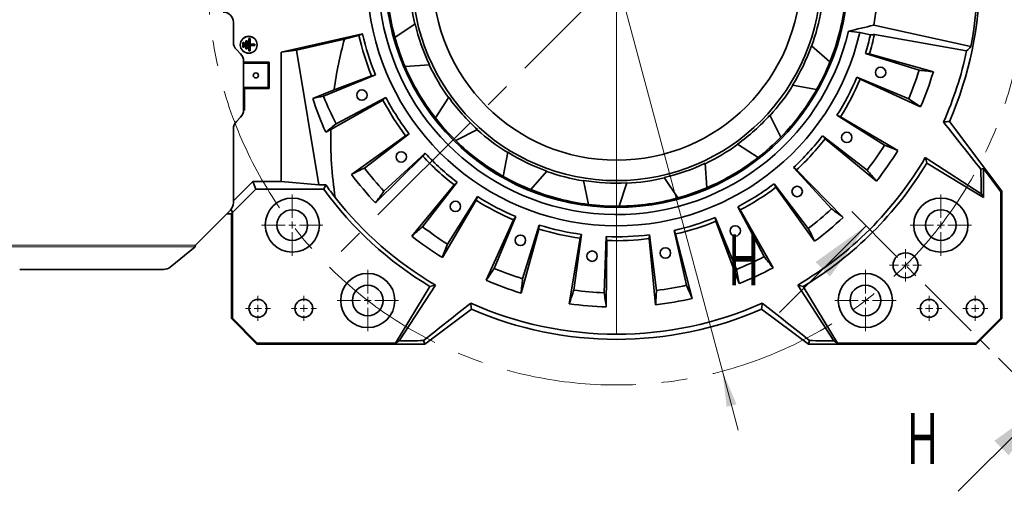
# Model space of a CAD drawing. Header units: millimetres. Extents: x 0 to 5960, y 0 to 4200.
# Tile 4 of 12: x 741 to 1705, y 2470 to 2932. Entities that reach past the tile are written whole.
import ezdxf

# ---------------------------------------------------------------- set-up
doc = ezdxf.new("R2010")
doc.units = ezdxf.units.MM
doc.header["$LTSCALE"] = 10
doc.header["$PDSIZE"] = -1
doc.linetypes.add('CENTER', pattern=[10.16, 6.35, -1.27, 1.27, -1.27])
doc.linetypes.add('CENTERX2', pattern=[20.32, 12.7, -2.54, 2.54, -2.54])
doc.styles.add('SLDTEXTSTYLE0', font='TXT', dxfattribs={"width": 0.605})
doc.dimstyles.new('SLDDIMSTYLE1', dxfattribs={"dimtxt": 35, "dimasz": 35, "dimexe": 0, "dimexo": 0.0625, "dimgap": -8.75, "dimtad": 0, "dimtih": 1, "dimtoh": 1, "dimdec": 1, "dimrnd": 1e-09, "dimzin": 12, "dimdsep": 46, "dimtxsty": 'SLDTEXTSTYLE0', "dimsah": 1, "dimcen": 0, "dimadec": 0, "dimazin": 3, "dimtfac": 1, "dimtmove": 0, "dimatfit": 3, "dimfxl": 1, "dimfrac": 2, "dimtolj": 1, "dimarcsym": 0})

# ---------------------------------------------------------------- blocks, each defined once
blk = doc.blocks.new('_D')
at = {"color": 7, "linetype": 'Continuous', "lineweight": 0}
for p, q in [((1011.19, 3506.84), (1011.19, 3562.26)), ((1011.19, 3562.26), (1166.49, 3562.26)), ((1166.49, 3562.26), (1166.49, 3506.84)), ((1166.49, 3506.84), (1011.19, 3506.84)), ((1185.5, 3496.1), (1007.18, 3496.1)), ((1221.82, 3360.54), (1185.5, 3496.1)), ((1428.88, 2587.8), (1221.82, 3360.54)), ((1428.88, 2587.8), (1444.41, 2529.85))]:
    blk.add_line(p, q, dxfattribs=at)
at = {"color": 7, "linetype": 'Continuous', "lineweight": 18}
for points in [[(1221.82, 3360.54), (1217.59, 3395.65), (1207.93, 3393.06)], [(1428.88, 2587.8), (1433.11, 2552.7), (1442.77, 2555.29)]]:
    blk.add_solid(points, dxfattribs=at)
at = {"color": 7, "linetype": 'Continuous', "lineweight": 18, "char_height": 35, "attachment_point": 1, "style": 'SLDTEXTSTYLE0'}
for s, insert in [('%%c', (1023.22, 3551.96)), ('800', (1074.25, 3552.06))]:
    blk.add_mtext(s, dxfattribs=dict(at, insert=insert))
blk = doc.blocks.new('SW_CENTERMARKSYMBOL_0')
at = {"color": 0, "linetype": 'Continuous', "lineweight": 18}
for p, q in [((0, 7), (0, 354.94)), ((-7, 0), (-391.56, 0)), ((0, 0), (-3.5, 0)), ((0, 0), (0, 3.5)), ((0, 0), (0, -3.5)), ((0, 0), (3.5, 0)), ((7, 0), (352.45, 0)), ((0, -7), (0, -350.96))]:
    blk.add_line(p, q, dxfattribs=at)
blk = doc.blocks.new('SW_CENTERMARKSYMBOL_5')
at = {"color": 0, "linetype": 'Continuous', "lineweight": 18}
for p, q in [((0, 7), (0, 30)), ((-7, 0), (-30, 0)), ((0, 0), (-3.5, 0)), ((0, 0), (0, 3.5)), ((0, 0), (0, -3.5)), ((0, 0), (3.5, 0)), ((7, 0), (30, 0)), ((0, -7), (0, -30))]:
    blk.add_line(p, q, dxfattribs=at)
blk = doc.blocks.new('SW_CENTERMARKSYMBOL_6')
at = {"color": 0, "linetype": 'Continuous', "lineweight": 18}
for p, q in [((0, 7), (0, 15.75)), ((-7, 0), (-15.75, 0)), ((0, 0), (-3.5, 0)), ((0, 0), (0, 3.5)), ((0, 0), (0, -3.5)), ((0, 0), (3.5, 0)), ((7, 0), (15.75, 0)), ((0, -7), (0, -15.75))]:
    blk.add_line(p, q, dxfattribs=at)
blk = doc.blocks.new('SW_CENTERMARKSYMBOL_7')
at = {"color": 0, "linetype": 'Continuous', "lineweight": 18}
for p, q in [((0, 7), (0, 30)), ((-7, 0), (-30, 0)), ((0, 0), (-3.5, 0)), ((0, 0), (0, 3.5)), ((0, 0), (0, -3.5)), ((0, 0), (3.5, 0)), ((7, 0), (30, 0)), ((0, -7), (0, -30))]:
    blk.add_line(p, q, dxfattribs=at)
blk = doc.blocks.new('SW_CENTERMARKSYMBOL_8')
at = {"color": 0, "linetype": 'Continuous', "lineweight": 18}
for p, q in [((0, 7), (0, 12.25)), ((-7, 0), (-12.25, 0)), ((0, 0), (-3.5, 0)), ((0, 0), (0, 3.5)), ((0, 0), (0, -3.5)), ((0, 0), (3.5, 0)), ((7, 0), (12.25, 0)), ((0, -7), (0, -12.25))]:
    blk.add_line(p, q, dxfattribs=at)
blk = doc.blocks.new('SW_CENTERMARKSYMBOL_9')
at = {"color": 0, "linetype": 'Continuous', "lineweight": 18}
for p, q in [((0, 7), (0, 12.25)), ((-7, 0), (-12.25, 0)), ((0, 0), (-3.5, 0)), ((0, 0), (0, 3.5)), ((0, 0), (0, -3.5)), ((0, 0), (3.5, 0)), ((7, 0), (12.25, 0)), ((0, -7), (0, -12.25))]:
    blk.add_line(p, q, dxfattribs=at)
blk = doc.blocks.new('SW_CENTERMARKSYMBOL_10')
at = {"color": 0, "linetype": 'Continuous', "lineweight": 18}
for p, q in [((0, 7), (0, 12.25)), ((-7, 0), (-12.25, 0)), ((0, 0), (-3.5, 0)), ((0, 0), (0, 3.5)), ((0, 0), (0, -3.5)), ((0, 0), (3.5, 0)), ((7, 0), (12.25, 0)), ((0, -7), (0, -12.25))]:
    blk.add_line(p, q, dxfattribs=at)
blk = doc.blocks.new('SW_CENTERMARKSYMBOL_11')
at = {"color": 0, "linetype": 'Continuous', "lineweight": 18}
for p, q in [((0, 7), (0, 12.25)), ((-7, 0), (-12.25, 0)), ((0, 0), (-3.5, 0)), ((0, 0), (0, 3.5)), ((0, 0), (0, -3.5)), ((0, 0), (3.5, 0)), ((7, 0), (12.25, 0)), ((0, -7), (0, -12.25))]:
    blk.add_line(p, q, dxfattribs=at)
blk = doc.blocks.new('SW_CENTERMARKSYMBOL_12')
at = {"color": 0, "linetype": 'Continuous', "lineweight": 18}
for p, q in [((0, 7), (0, 30)), ((-7, 0), (-30, 0)), ((0, 0), (-3.5, 0)), ((0, 0), (0, 3.5)), ((0, 0), (0, -3.5)), ((0, 0), (3.5, 0)), ((7, 0), (30, 0)), ((0, -7), (0, -30))]:
    blk.add_line(p, q, dxfattribs=at)
blk = doc.blocks.new('SW_CENTERMARKSYMBOL_18')
at = {"color": 0, "linetype": 'Continuous', "lineweight": 18}
for p, q in [((0, 7), (0, 30)), ((-7, 0), (-30, 0)), ((0, 0), (-3.5, 0)), ((0, 0), (0, 3.5)), ((0, 0), (0, -3.5)), ((0, 0), (3.5, 0)), ((7, 0), (30, 0)), ((0, -7), (0, -30))]:
    blk.add_line(p, q, dxfattribs=at)

msp = doc.modelspace()

# ---------------------------------------------------------------- linework, layer by layer
at = {"color": 7, "linetype": 'CENTERX2', "lineweight": 18}
msp.add_line((1325.348666, 2974.174156), (1042.505953, 2691.331444), dxfattribs=at)
at = {"color": 7, "linetype": 'Continuous', "lineweight": 35}
for p, q in [((950.348666, 2929.174156), (950.348666, 2909.458428)), ((1108.513567, 2914.111356), (1128.278196, 2927.596479)), ((1577.089173, 2926.362297), (1671.966341, 2905.374908)), ((962.527277, 2911.095545), (962.474869, 2911.147953)), ((963.722462, 2911.147953), (962.474869, 2911.147953)), ((962.474869, 2911.147953), (962.474869, 2903.20036)), ((963.670054, 2911.095545), (962.527277, 2911.095545)), ((962.527277, 2911.095545), (962.527277, 2903.252768)), ((963.670054, 2911.095545), (963.722462, 2911.147953)), ((963.670054, 2903.252768), (963.670054, 2911.095545)), ((963.722462, 2903.20036), (963.722462, 2911.147953)), ((965.427277, 2913.095545), (965.374869, 2913.147953)), ((966.622462, 2913.147953), (965.374869, 2913.147953)), ((965.374869, 2913.147953), (965.374869, 2901.20036)), ((966.570054, 2913.095545), (965.427277, 2913.095545)), ((965.427277, 2913.095545), (965.427277, 2901.252768)), ((966.570054, 2913.095545), (966.622462, 2913.147953)), ((966.570054, 2907.745545), (966.570054, 2913.095545)), ((966.622462, 2907.797953), (966.622462, 2913.147953)), ((997.2645, 2899.936289), (1076.636374, 2917.896311)), ((1059.098844, 2912.724147), (1011.991722, 2901.89809)), ((1073.130585, 2916.348634), (1059.098844, 2912.724147)), ((1073.130585, 2916.348634), (1076.636374, 2917.896311)), ((1573.813032, 2916.811638), (1563.343178, 2919.228794)), ((1577.752044, 2917.16288), (1667.973993, 2901.080685)), ((953.277598, 2902.38736), (957.419733, 2898.245224)), ((959.627277, 2909.345545), (959.574869, 2909.397953)), ((960.822462, 2909.397953), (959.574869, 2909.397953)), ((959.574869, 2909.397953), (959.574869, 2904.95036)), ((959.627277, 2905.002768), (959.574869, 2904.95036)), ((959.574869, 2904.95036), (960.822462, 2904.95036)), ((959.627277, 2909.345545), (959.627277, 2905.002768)), ((960.770054, 2909.345545), (959.627277, 2909.345545)), ((959.627277, 2905.002768), (960.770054, 2905.002768)), ((960.770054, 2909.345545), (960.822462, 2909.397953)), ((960.770054, 2905.002768), (960.770054, 2909.345545)), ((960.770054, 2905.002768), (960.822462, 2904.95036)), ((960.822462, 2904.95036), (960.822462, 2909.397953)), ((962.527277, 2903.252768), (962.474869, 2903.20036)), ((962.474869, 2903.20036), (963.722462, 2903.20036)), ((962.527277, 2903.252768), (963.670054, 2903.252768)), ((963.670054, 2903.252768), (963.722462, 2903.20036)), ((965.427277, 2901.252768), (965.374869, 2901.20036)), ((965.374869, 2901.20036), (966.622462, 2901.20036)), ((965.427277, 2901.252768), (966.570054, 2901.252768)), ((966.570054, 2907.745545), (966.622462, 2907.797953)), ((971.320054, 2907.745545), (966.570054, 2907.745545)), ((966.570054, 2906.602768), (971.320054, 2906.602768)), ((966.570054, 2906.602768), (966.622462, 2906.55036)), ((966.570054, 2901.252768), (966.570054, 2906.602768)), ((966.570054, 2901.252768), (966.622462, 2901.20036)), ((971.372462, 2907.797953), (966.622462, 2907.797953)), ((966.622462, 2906.55036), (971.372462, 2906.55036)), ((966.622462, 2901.20036), (966.622462, 2906.55036)), ((971.320054, 2907.745545), (971.372462, 2907.797953)), ((971.320054, 2906.602768), (971.320054, 2907.745545)), ((971.320054, 2906.602768), (971.372462, 2906.55036)), ((971.372462, 2906.55036), (971.372462, 2907.797953)), ((1011.991722, 2901.89809), (997.2645, 2899.936289)), ((1011.991722, 2901.89809), (1033.82332, 2770.026966)), ((1516.011296, 2905.953842), (1534.152387, 2890.352882)), ((960.348666, 2843.316292), (960.348666, 2891.174156)), ((997.2645, 2773.345518), (997.2645, 2899.936289)), ((1621.404848, 2882.246268), (1568.878751, 2898.556055)), ((1572.688692, 2898.143488), (1568.878751, 2898.556055)), ((1572.688692, 2898.143488), (1635.401756, 2880.732023)), ((985.223552, 2890.049043), (960.348666, 2890.049043)), ((960.348666, 2889.174156), (984.348666, 2889.174156)), ((985.223552, 2890.049043), (984.348666, 2889.174156)), ((984.348666, 2889.174156), (984.348666, 2865.174156)), ((985.223552, 2864.29927), (985.223552, 2890.049043)), ((1142.290779, 2887.594365), (1118.431547, 2885.79822)), ((1089.335837, 2877.618759), (1038.431109, 2856.793085)), ((1048.944682, 2863.167537), (1085.576352, 2876.875704)), ((1085.576352, 2876.875704), (1089.335837, 2877.618759)), ((1560.509913, 2875.562861), (1611.230967, 2854.293758)), ((1563.69369, 2873.429924), (1560.509913, 2875.562861)), ((1622.926559, 2846.456698), (1563.69369, 2873.429924)), ((961.223552, 2864.29927), (960.348666, 2865.174156)), ((984.348666, 2865.174156), (960.348666, 2865.174156)), ((961.223552, 2864.29927), (985.223552, 2864.29927)), ((961.223552, 2843.29927), (961.223552, 2864.29927)), ((985.223552, 2864.29927), (984.348666, 2865.174156)), ((1027.982227, 2854.728591), (1048.944682, 2863.167537)), ((1521.145047, 2863.319401), (1497.633922, 2867.759682)), ((1096.691054, 2853.040148), (1045.827579, 2824.282466)), ((1051.002498, 2829.833655), (1099.676818, 2855.442454)), ((1096.691054, 2853.040148), (1099.676818, 2855.442454)), ((1148.004194, 2835.704165), (1161.103798, 2855.72639)), ((960.348651, 2843.29927), (961.223552, 2843.29927)), ((961.223552, 2843.29927), (960.348666, 2844.174156)), ((953.277598, 2832.103089), (957.419733, 2836.245224)), ((1475.391183, 2838.183374), (1486.181137, 2816.827672)), ((1587.52429, 2808.753657), (1541.00926, 2838.102455)), ((1544.5826, 2836.71786), (1541.00926, 2838.102455)), ((1544.5826, 2836.71786), (1600.65235, 2803.668341)), ((950.348666, 2752.316292), (950.348666, 2825.032021)), ((1045.827579, 2824.282466), (1040.682516, 2821.528757)), ((1189.357883, 2824.131639), (1168.002181, 2813.341685)), ((1702.348666, 2763.726139), (1651.116433, 2832.174208)), ((1065.953156, 2780.32287), (1118.929088, 2818.133427)), ((1122.368155, 2819.82419), (1078.588045, 2786.53302)), ((1118.929088, 2818.133427), (1122.368155, 2819.82419)), ((1526.974507, 2818.05875), (1570.462433, 2784.3868)), ((1529.497754, 2815.174468), (1526.974507, 2818.05875)), ((1579.731127, 2773.789739), (1529.497754, 2815.174468)), ((1463.818657, 2796.829685), (1443.796432, 2809.929289)), ((1135.834162, 2797.986745), (1089.398859, 2752.38137)), ((1097.708688, 2763.745925), (1138.096426, 2801.079966)), ((1135.834162, 2797.986745), (1138.096426, 2801.079966)), ((1214.49391, 2778.377775), (1218.934192, 2801.8889)), ((1627.51444, 2796.88734), (1682.286231, 2761.376419)), ((1411.928457, 2791.11627), (1413.724602, 2767.257038)), ((1535.776897, 2746.534179), (1498.442856, 2786.921917)), ((1501.536077, 2784.659653), (1498.442856, 2786.921917)), ((1628.88692, 2791.392095), (1684.30051, 2757.79985)), ((1681.921656, 2785.298251), (1684.30051, 2786.089919)), ((1701.30051, 2763.377319), (1684.30051, 2786.089919)), ((1684.30051, 2757.79985), (1684.30051, 2786.089919)), ((1257.128351, 2783.511526), (1241.527392, 2765.370435)), ((1385.411466, 2757.339058), (1371.926343, 2777.103687)), ((1501.536077, 2784.659653), (1547.141452, 2738.224349)), ((972.44056, 2765.851205), (949.452911, 2742.863557)), ((969.336314, 2773.345518), (950.348666, 2754.357869)), ((997.2645, 2773.345518), (969.336314, 2773.345518)), ((972.44056, 2765.851205), (969.336314, 2773.345518)), ((1038.736904, 2765.851205), (972.44056, 2765.851205)), ((1033.82332, 2770.026966), (997.2645, 2773.345518)), ((1033.82332, 2770.026966), (1040.871989, 2770.026966)), ((1038.736904, 2765.851205), (1040.871989, 2770.026966)), ((1124.964248, 2719.791695), (1166.348977, 2770.025068)), ((1169.233259, 2772.548315), (1135.561309, 2729.060389)), ((1166.348977, 2770.025068), (1169.233259, 2772.548315)), ((1297.860257, 2750.859608), (1292.965224, 2774.280278)), ((1335.284743, 2771.91807), (1327.813631, 2749.187659)), ((1479.698632, 2771.193646), (1512.989802, 2727.413536)), ((1481.389395, 2767.754579), (1479.698632, 2771.193646)), ((1519.199952, 2714.778647), (1481.389395, 2767.754579)), ((1159.928166, 2711.998532), (1189.276964, 2758.513562)), ((1187.892369, 2754.940222), (1189.276964, 2758.513562)), ((1682.286231, 2761.376419), (1684.30051, 2757.79985)), ((1702.348666, 2763.726139), (1701.30051, 2763.377319)), ((1701.30051, 2639.608317), (1701.30051, 2763.377319)), ((1702.348666, 2763.726139), (1702.348666, 2639.174156)), ((1187.892369, 2754.940222), (1154.84285, 2698.870472)), ((1469.689167, 2699.827989), (1444.080368, 2748.502309)), ((1446.482674, 2745.516545), (1444.080368, 2748.502309)), ((913.348666, 2711.174156), (947.419733, 2745.245224)), ((948.348666, 2741.815401), (943.98991, 2741.815401)), ((948.136033, 2746.042783), (949.452911, 2742.863557)), ((948.348666, 2741.815401), (949.396821, 2742.863557)), ((948.348666, 2639.174156), (948.348666, 2741.815401)), ((949.452911, 2742.863557), (949.396821, 2742.863557)), ((949.396821, 2742.863557), (949.396821, 2639.608317)), ((1226.73737, 2739.012909), (1205.468267, 2688.291855)), ((1224.604433, 2735.829132), (1226.73737, 2739.012909)), ((1421.904063, 2738.161328), (1442.729737, 2687.2566)), ((1422.647118, 2734.401843), (1421.904063, 2738.161328)), ((1446.482674, 2745.516545), (1478.515742, 2688.859947)), ((1197.631208, 2676.596263), (1224.604433, 2735.829132)), ((1233.420777, 2678.117974), (1249.730564, 2730.644071)), ((1249.317997, 2726.83413), (1249.730564, 2730.644071)), ((1445.458131, 2673.44493), (1422.647118, 2734.401843)), ((1249.317997, 2726.83413), (1231.906532, 2664.121066)), ((1279.001901, 2653.680274), (1289.725441, 2717.876016)), ((1290.961678, 2721.503353), (1283.544877, 2667.005728)), ((1289.725441, 2717.876016), (1290.961678, 2721.503353)), ((1313.178123, 2664.413155), (1315.337413, 2719.370752)), ((1315.924988, 2715.583852), (1315.337413, 2719.370752)), ((1357.274113, 2717.389194), (1357.529403, 2721.212894)), ((1363.531049, 2652.605412), (1357.274113, 2717.389194)), ((1357.529403, 2721.212894), (1364.470346, 2666.652622)), ((1393.76487, 2671.818037), (1381.626511, 2725.461865)), ((1383.174188, 2721.956076), (1381.626511, 2725.461865)), ((1383.174188, 2721.956076), (1399.451949, 2658.939236)), ((888.622345, 2689.575484), (912.85944, 2709.483683)), ((1315.924988, 2715.583852), (1315.33814, 2650.501265)), ((741.216628, 2687.227836), (881.906916, 2687.227836)), ((1142.566604, 2670.635902), (1108.97436, 2615.222312)), ((1148.061849, 2672.008382), (1112.550928, 2617.236591)), ((1538.146403, 2617.236591), (1502.635482, 2672.008382)), ((1541.722971, 2615.222312), (1508.130727, 2670.635902)), ((1137.613247, 2614.174156), (1183.348717, 2648.406389)), ((1467.348614, 2648.406389), (1513.084084, 2614.174156)), ((948.348666, 2639.174156), (949.396821, 2639.608317)), ((973.348666, 2614.174156), (948.348666, 2639.174156)), ((949.396821, 2639.608317), (973.782826, 2615.222312)), ((1676.914505, 2615.222312), (1701.30051, 2639.608317)), ((1702.348666, 2639.174156), (1677.348666, 2614.174156)), ((1701.30051, 2639.608317), (1702.348666, 2639.174156)), ((973.782826, 2615.222312), (973.348666, 2614.174156)), ((973.348666, 2614.174156), (1137.613247, 2614.174156)), ((973.782826, 2615.222312), (1108.97436, 2615.222312)), ((1112.550928, 2617.236591), (1108.97436, 2615.222312)), ((1136.47276, 2617.601166), (1137.613247, 2614.174156)), ((1514.224571, 2617.601166), (1513.084084, 2614.174156)), ((1513.084084, 2614.174156), (1677.348666, 2614.174156)), ((1538.146403, 2617.236591), (1541.722971, 2615.222312)), ((1541.722971, 2615.222312), (1676.914505, 2615.222312)), ((1677.348666, 2614.174156), (1676.914505, 2615.222312))]:
    msp.add_line(p, q, dxfattribs=at)
at = {"color": 7, "linetype": 'CENTER', "lineweight": 18}
msp.add_line((1555.51839, 2744.004432), (1758.717071, 2540.805751), dxfattribs=at)
at = {"color": 7, "linetype": 'Continuous', "lineweight": 18}
for p, q in [((1484.807712, 2645.009483), (1569.660526, 2729.862296)), ((1659.722122, 2470.095073), (1744.574936, 2554.947886))]:
    msp.add_line(p, q, dxfattribs=at)
at = {"color": 8, "linetype": 'Continuous', "lineweight": 18}
for p, q in [((701.156662, 2711.174156), (913.348666, 2711.174156)), ((702.005553, 2709.483683), (912.85944, 2709.483683))]:
    msp.add_line(p, q, dxfattribs=at)
at = {"color": 7, "linetype": 'CENTERX2', "lineweight": 18}
msp.add_circle((1325.348666, 2974.174156), 400, dxfattribs=at)
at = {"color": 7, "linetype": 'Continuous', "lineweight": 35}
for centre, radius in [((1325.348666, 2974.174156), 226.302016), ((1325.348666, 2974.174156), 200), ((1325.348666, 2974.174156), 180), ((965.348666, 2907.174156), 8.25), ((965.348666, 2907.174156), 8.223796), ((1583.764136, 2880.118617), 5.1), ((972.348666, 2877.174156), 2.5), ((1076.114024, 2857.954134), 5.1), ((1550.615478, 2816.440636), 5.1), ((1114.686444, 2797.407564), 5.1), ((1502.115258, 2763.511935), 5.1), ((1008.007329, 2730.669585), 26.5), ((1642.690002, 2730.669585), 26.5), ((1167.615146, 2748.907344), 5.1), ((1008.007329, 2730.669585), 15), ((1642.690002, 2730.669585), 15), ((1441.568687, 2724.939515), 5.1), ((1231.293126, 2715.758686), 5.1), ((1373.101914, 2703.352024), 5.1), ((1301.380836, 2700.220614), 5.1), ((1608.191378, 2691.331444), 12.25), ((1081.844094, 2656.83282), 26.5), ((1568.853237, 2656.83282), 26.5), ((1081.844094, 2656.83282), 15), ((1568.853237, 2656.83282), 15), ((974.348666, 2649.174156), 8.75), ((1019.348666, 2649.174156), 8.75), ((1631.348666, 2649.174156), 8.75), ((1676.348666, 2649.174156), 8.75)]:
    msp.add_circle(centre, radius, dxfattribs=at)
for centre, radius, start, end in [((1325.348666, 2974.174156), 355.371107, 336.447941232, 23.552058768), ((1325.348666, 2974.174156), 353.379611, 348.773422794, 11.226577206), ((1325.348666, 2974.174156), 256.240624, 349.246170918, 1.118078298), ((1325.348666, 2974.174156), 225, 180.627710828, 195.48260337), ((1325.348666, 2974.174156), 202.81746, 182.778029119, 193.332285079), ((940.348666, 2929.174156), 10, 0, 90), ((1325.348666, 2974.174156), 244.254746, 187.559756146, 347), ((1325.348666, 2974.174156), 233.221629, 187.395255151, 346.661327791), ((1325.348666, 2974.174156), 202.81746, 340.278029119, 350.832285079), ((1325.348666, 2974.174156), 225, 338.127710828, 352.98260337), ((1325.348666, 2974.174156), 202.5, 193.297850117, 205.31246408), ((1325.348666, 2974.174156), 258.761959, 192.912922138, 202.087077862), ((1325.348666, 2974.174156), 255, 192.75, 202.25), ((1325.348666, 2974.174156), 225, 195.48260337, 203.127710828), ((1325.348666, 2974.174156), 255, 342.75, 347), ((1325.348666, 2974.174156), 258.761959, 342.912922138, 347.271980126), ((960.348666, 2909.458428), 10, 180, 225), ((1325.348666, 2974.174156), 202.5, 328.297850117, 340.31246408), ((1325.348666, 2974.174156), 350.335226, 335.970049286, 347.957413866), ((950.348666, 2891.174156), 10, 0, 45), ((1325.348666, 2974.174156), 225, 203.127710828, 217.98260337), ((1325.348666, 2974.174156), 202.81746, 205.278029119, 215.832285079), ((1325.348666, 2974.174156), 225, 330.48260337, 338.127710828), ((1325.348666, 2974.174156), 310, 337.25, 342.75), ((1325.348666, 2974.174156), 255, 327.75, 337.25), ((1325.348666, 2974.174156), 258.761959, 327.912922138, 337.087077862), ((1325.348666, 2974.174156), 323.827657, 336.771473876, 343.228526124), ((1325.348666, 2974.174156), 202.81746, 317.778029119, 328.332285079), ((1325.348666, 2974.174156), 225, 315.627710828, 330.48260337), ((1325.348666, 2974.174156), 310, 202.25, 207.75), ((1325.348666, 2974.174156), 258.761959, 207.912922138, 217.087077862), ((1325.348666, 2974.174156), 255, 207.75, 217.25), ((1325.348666, 2974.174156), 202.5, 215.797850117, 227.81246408), ((950.348666, 2843.316292), 10, 315, 0), ((1325.348666, 2974.174156), 225, 217.98260337, 225.627710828), ((1325.348666, 2974.174156), 202.5, 305.797850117, 317.81246408), ((960.348666, 2825.032021), 10, 135, 180), ((1325.348666, 2974.174156), 202.81746, 227.778029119, 238.332285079), ((1325.348666, 2974.174156), 225, 307.98260337, 315.627710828), ((1325.348666, 2974.174156), 255, 312.75, 322.25), ((1325.348666, 2974.174156), 258.761959, 312.912922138, 322.087077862), ((1325.348666, 2974.174156), 225, 225.627710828, 240.48260337), ((1325.348666, 2974.174156), 202.81746, 295.278029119, 305.832285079), ((1325.348666, 2974.174156), 310, 322.25, 327.75), ((1325.348666, 2974.174156), 258.761959, 222.912922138, 232.087077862), ((1325.348666, 2974.174156), 255, 222.75, 232.25), ((1325.348666, 2974.174156), 202.5, 238.297850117, 250.31246408), ((1325.348666, 2974.174156), 225, 293.127710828, 307.98260337), ((1325.348666, 2974.174156), 350.335226, 300.401016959, 329.598983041), ((1325.348666, 2974.174156), 323.827657, 321.771473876, 328.228526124), ((1325.348666, 2974.174156), 310, 217.25, 222.75), ((1325.348666, 2974.174156), 202.5, 283.297850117, 295.31246408), ((1325.348666, 2974.174156), 354.322951, 301.055149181, 328.944850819), ((1325.348666, 2974.174156), 323.827657, 216.771473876, 223.228526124), ((1325.348666, 2974.174156), 225, 240.48260337, 248.127710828), ((1325.348666, 2974.174156), 202.81746, 250.278029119, 260.832285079), ((1325.348666, 2974.174156), 202.81746, 272.778029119, 283.332285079), ((1325.348666, 2974.174156), 354.322951, 216.01142305, 238.944850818), ((1325.348666, 2974.174156), 202.5, 260.797850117, 272.81246408), ((1325.348666, 2974.174156), 225, 285.48260337, 293.127710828), ((1325.348666, 2974.174156), 255, 297.75, 307.25), ((1325.348666, 2974.174156), 258.761959, 297.912922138, 307.087077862), ((1325.348666, 2974.174156), 350.335226, 218.201991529, 239.598983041), ((1325.348666, 2974.174156), 255, 237.75, 247.25), ((1325.348666, 2974.174156), 225, 248.127710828, 262.98260337), ((1325.348666, 2974.174156), 225, 270.627710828, 285.48260337), ((940.348666, 2752.316292), 10, 315, 0), ((1325.348666, 2974.174156), 258.761959, 237.912922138, 247.087077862), ((1325.348666, 2974.174156), 225, 262.98260337, 270.627710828), ((1325.348666, 2974.174156), 310, 307.25, 312.75), ((1325.348666, 2974.174156), 255, 282.75, 292.25), ((1325.348666, 2974.174156), 323.827657, 306.771473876, 313.228526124), ((1325.348666, 2974.174156), 310, 232.25, 237.75), ((1325.348666, 2974.174156), 255, 252.75, 262.25), ((1325.348666, 2974.174156), 258.761959, 282.912922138, 292.087077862), ((1325.348666, 2974.174156), 323.827657, 231.771473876, 238.228526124), ((1325.348666, 2974.174156), 258.761959, 252.912922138, 262.087077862), ((1325.348666, 2974.174156), 255, 267.75, 277.25), ((1325.348666, 2974.174156), 258.761959, 267.912922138, 277.087077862), ((1325.348666, 2974.174156), 310, 292.25, 297.75), ((881.971315, 2697.822164), 10.594524, 269.651726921, 308.886528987), ((1325.348666, 2974.174156), 323.827657, 291.771473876, 298.228526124), ((1325.348666, 2974.174156), 310, 247.25, 252.75), ((1325.348666, 2974.174156), 323.827657, 246.771473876, 253.228526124), ((1325.348666, 2974.174156), 310, 277.25, 282.75), ((1325.348666, 2974.174156), 310, 262.25, 267.75), ((1325.348666, 2974.174156), 350.335226, 245.970049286, 294.029950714), ((1325.348666, 2974.174156), 323.827657, 261.771473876, 268.228526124), ((1325.348666, 2974.174156), 323.827657, 276.771473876, 283.228526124), ((1325.348666, 2974.174156), 355.371107, 246.447941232, 293.552058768)]:
    msp.add_arc(centre, radius, start, end, dxfattribs=at)
for centre, major_axis, ratio, start_param, end_param in [((1325.348666, 2814.147025), (0, 322.208175), 0.8679465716, 1.2598682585, 1.41806396), ((1398.239567, 3289.899337), (121.682842, 527.066296), 0.8007313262, 4.0835553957, 4.0951246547), ((1325.348666, 2950.11536), (0, 313.130241), 0.997043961, 1.8803392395, 1.9939619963), ((1325.348666, 2814.147025), (0, 322.208175), 0.8679465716, 1.5393349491, 1.7474783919), ((1325.348666, 2968.957178), (0, 347.157729), 0.9998870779, 2.1809890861, 2.2256819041)]:
    msp.add_ellipse(centre, major_axis=major_axis, ratio=ratio, start_param=start_param, end_param=end_param, dxfattribs=at)
for points in [[(1552.278763, 2920.368402), (1560.630804, 2922.34616), (1568.893703, 2924.345919), (1577.089173, 2926.362297)], [(1552.278763, 2920.368402), (1555.96782, 2919.98826), (1559.655917, 2919.608403), (1563.343178, 2919.228794)], [(1573.813032, 2916.811638), (1575.126916, 2916.928494), (1576.439907, 2917.045578), (1577.752044, 2917.16288)], [(1635.401756, 2880.732023), (1630.73932, 2881.235729), (1626.073826, 2881.740431), (1621.404848, 2882.246268)], [(1038.431109, 2856.793085), (1034.946279, 2856.104125), (1031.463379, 2855.415986), (1027.982227, 2854.728591)], [(1611.230967, 2854.293758), (1615.132757, 2851.680091), (1619.031149, 2849.067794), (1622.926559, 2846.456698)], [(1040.682516, 2821.528757), (1044.119842, 2824.2957), (1047.559724, 2827.063942), (1051.002498, 2829.833655)], [(1651.116433, 2832.174208), (1649.18751, 2831.949964), (1647.255822, 2831.729425), (1645.321289, 2831.512701)], [(1681.921656, 2785.298251), (1669.752588, 2800.650686), (1657.557485, 2816.047036), (1645.321289, 2831.512701)], [(1600.65235, 2803.668341), (1596.27915, 2805.361611), (1591.903256, 2807.056635), (1587.52429, 2808.753657)], [(1627.51444, 2796.88734), (1627.978508, 2795.051631), (1628.435927, 2793.219928), (1628.88692, 2791.392095)], [(1078.588045, 2786.53302), (1074.373648, 2784.460805), (1070.162136, 2782.390847), (1065.953156, 2780.32287)], [(1682.286231, 2761.376419), (1682.159816, 2769.323155), (1682.038106, 2777.29607), (1681.921656, 2785.298251)], [(1570.462433, 2784.3868), (1573.554806, 2780.852334), (1576.644251, 2777.320071), (1579.731127, 2773.789739)], [(1089.398859, 2752.38137), (1092.166299, 2756.167306), (1094.936131, 2759.955391), (1097.708688, 2763.745925)], [(1547.141452, 2738.224349), (1543.355516, 2740.99179), (1539.567431, 2743.761622), (1535.776897, 2746.534179)], [(1135.561309, 2729.060389), (1132.026843, 2725.968016), (1128.49458, 2722.878571), (1124.964248, 2719.791695)], [(1512.989802, 2727.413536), (1515.062017, 2723.199139), (1517.131975, 2718.987627), (1519.199952, 2714.778647)], [(912.85944, 2709.483683), (913.022515, 2710.010952), (913.18559, 2710.59238), (913.348666, 2711.174156)], [(1154.84285, 2698.870472), (1156.53612, 2703.243672), (1158.231144, 2707.619566), (1159.928166, 2711.998532)], [(1478.515742, 2688.859947), (1475.575076, 2692.512962), (1472.632951, 2696.168842), (1469.689167, 2699.827989)], [(1205.468267, 2688.291855), (1202.854601, 2684.390066), (1200.242303, 2680.491674), (1197.631208, 2676.596263)], [(1442.729737, 2687.2566), (1443.640577, 2682.649477), (1444.549984, 2678.045724), (1445.458131, 2673.44493)], [(1148.061849, 2672.008382), (1146.22614, 2671.544314), (1144.394437, 2671.086895), (1142.566604, 2670.635902)], [(1231.906532, 2664.121066), (1232.410238, 2668.783502), (1232.91494, 2673.448996), (1233.420777, 2678.117974)], [(1399.451949, 2658.939236), (1397.556953, 2663.228878), (1395.661291, 2667.521665), (1393.76487, 2671.818037)], [(1508.130727, 2670.635902), (1506.302896, 2671.086894), (1504.471192, 2671.544313), (1502.635482, 2672.008382)], [(1283.544877, 2667.005728), (1282.030127, 2662.560422), (1280.515819, 2658.118752), (1279.001901, 2653.680274)], [(1315.33814, 2650.501265), (1314.617955, 2655.135201), (1313.897942, 2659.772349), (1313.178123, 2664.413155)], [(1364.470346, 2666.652622), (1364.157739, 2661.96674), (1363.844619, 2657.284485), (1363.531049, 2652.605412)], [(1136.47276, 2617.601166), (1151.825195, 2629.770234), (1167.221545, 2641.965337), (1182.68721, 2654.201533)], [(1183.348717, 2648.406389), (1183.124473, 2650.335312), (1182.903934, 2652.267), (1182.68721, 2654.201533)], [(1468.010121, 2654.201533), (1467.793397, 2652.267), (1467.572858, 2650.335312), (1467.348614, 2648.406389)], [(1468.010121, 2654.201533), (1483.479031, 2641.96277), (1498.874908, 2629.768036), (1514.224571, 2617.601166)], [(1112.550928, 2617.236591), (1120.497664, 2617.363006), (1128.470579, 2617.484716), (1136.47276, 2617.601166)], [(1514.224571, 2617.601166), (1522.226752, 2617.484716), (1530.199667, 2617.363006), (1538.146403, 2617.236591)]]:
    msp.add_open_spline(points, degree=3, dxfattribs=at)
at = {"color": 7, "linetype": 'Continuous', "lineweight": 0}
msp.add_point((1608.191378, 2691.331444), dxfattribs=at)
at = {"color": 7, "linetype": 'Continuous', "lineweight": 18}
for points in [[(1569.660526, 2729.862296), (1520.163051, 2694.506957), (1534.305186, 2680.364822)], [(1744.574936, 2554.947886), (1695.077461, 2519.592547), (1709.219597, 2505.450412)]]:
    msp.add_solid(points, dxfattribs=at)

# ---------------------------------------------------------------- block references
at = {"color": 7, "linetype": 'Continuous', "lineweight": 0}
for name, p in [('SW_CENTERMARKSYMBOL_0', (1325.348666, 2974.174156)), ('SW_CENTERMARKSYMBOL_12', (1008.007329, 2730.669585)), ('SW_CENTERMARKSYMBOL_5', (1642.690002, 2730.669585)), ('SW_CENTERMARKSYMBOL_6', (1608.191378, 2691.331444)), ('SW_CENTERMARKSYMBOL_18', (1081.844094, 2656.83282)), ('SW_CENTERMARKSYMBOL_7', (1568.853237, 2656.83282)), ('SW_CENTERMARKSYMBOL_10', (974.348666, 2649.174156)), ('SW_CENTERMARKSYMBOL_11', (1019.348666, 2649.174156)), ('SW_CENTERMARKSYMBOL_8', (1631.348666, 2649.174156)), ('SW_CENTERMARKSYMBOL_9', (1676.348666, 2649.174156))]:
    msp.add_blockref(name, p, dxfattribs=at)

# ---------------------------------------------------------------- texts
at = {"color": 7, "linetype": 'Continuous', "char_height": 50, "attachment_point": 1, "style": 'SLDTEXTSTYLE0'}
for insert in [(1435.240295, 2721.687717), (1610.154705, 2546.773306)]:
    msp.add_mtext('H', dxfattribs=dict(at, insert=insert))

# ---------------------------------------------------------------- dimensions: what is measured, and where the dimension line sits
at = {"color": 7, "linetype": 'Continuous', "lineweight": 18}
dim = msp.add_diameter_dim_2p(p1=(1221.819886, 3360.544176), p2=(1428.877445, 2587.804137), dimstyle='SLDDIMSTYLE1', dxfattribs=at)
dim.commit()
dim.dimension.update_dxf_attribs({"geometry": '_D', "text_midpoint": (1088.836179, 3534.550209), "dimtype": 163})

doc.saveas('drawing.dxf')
